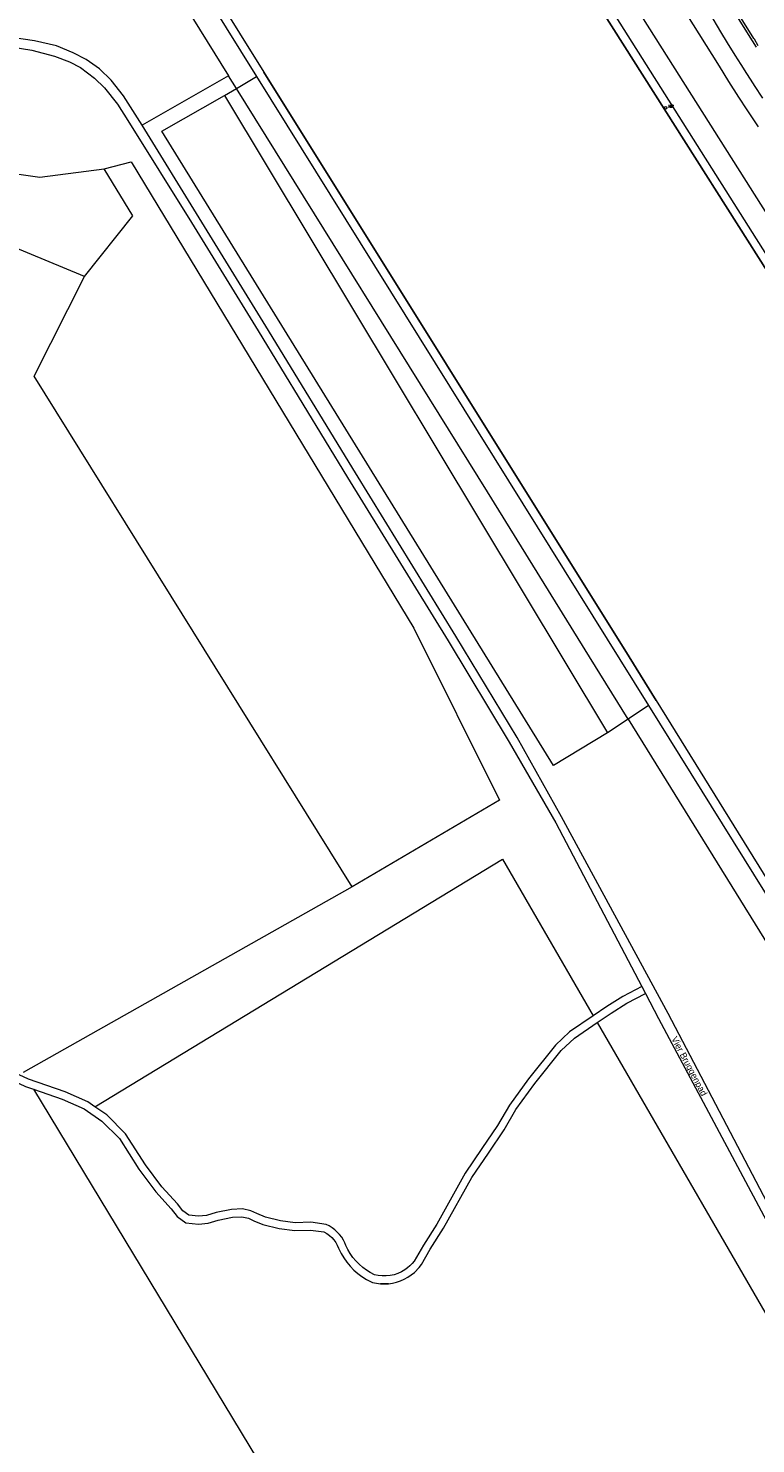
# Model space of a CAD drawing. Header units: metres. Extents: x 138165 to 154469, y 480134 to 494189.
# Tile 208 of 256: x 147602 to 147741, y 484350 to 484620. Entities that reach past the tile are written whole.
import ezdxf

# ---------------------------------------------------------------- set-up
doc = ezdxf.new("R2010")
doc.units = ezdxf.units.M
doc.header["$LTSCALE"] = 0.001
doc.header["$MEASUREMENT"] = 0
for name, color, linetype, lineweight in [('TOP-L-topo objecten punt', 7, 'Continuous', 0), ('TOP-L-topo objecten vlak', 7, 'Continuous', 0), ('TOP-L-water beschoeiing', 7, 'Continuous', 0), ('TOP-T-topo huisnummering naamgeving', 7, 'Continuous', 0)]:
    doc.layers.add(name, color=color, linetype=linetype, lineweight=lineweight)
doc.styles.add('Style-INTL_ISO', font='INTL_ISO.shx')
doc.styles.add('Style-STANDARD', font='STANDARD.shx')

# ---------------------------------------------------------------- blocks, each defined once
blk = doc.blocks.new('17')
at = {"layer": 'TOP-L-topo objecten punt', "color": 7, "linetype": 'Continuous', "lineweight": 0}
blk.add_circle((0, 0), 0.025, dxfattribs=at)
at = {"layer": 'TOP-L-topo objecten punt', "color": 7, "linetype": 'Continuous', "lineweight": 0, "style": 'Style-STANDARD'}
blk.add_text('HP', height=0.06, dxfattribs=at).set_placement((0.0483, 0))

msp = doc.modelspace()

# ---------------------------------------------------------------- linework, layer by layer
at = {"layer": 'TOP-L-topo objecten vlak', "flags": 128}
for points in [[(147915.36, 484325.36), (147860.91, 484387.69), (147830.98, 484435.42), (147803.12, 484479.25), (147670.02, 484689.15), (147521.23, 484930.59), (147478.45, 485000), (147401.57, 485124.74), (147400.58, 485125.98), (147341.6, 485220.72), (147341.51, 485220.85), (147341.42, 485221.01), (147339.74, 485223.7), (147339.66, 485223.83), (147339.57, 485223.97), (147322.87, 485250.8)], [(147521.23, 484930.59), (147670.02, 484689.15), (147803.12, 484479.25), (147830.98, 484435.42), (147860.91, 484387.69), (147915.36, 484325.36)], [(147522.7, 484931.58), (147671.45, 484690.14), (147804.28, 484479.96), (147832.17, 484436.16), (147862.04, 484388.65), (147916.6, 484326.55), (147936.64, 484334.7), (147943.7, 484333.47), (147976.76, 484286.91), (147975.71, 484280.12), (147968.19, 484274.19)], [(147555.08, 484915.08), (147740.26, 484617.83), (147740.37, 484617.65), (147741.11, 484616.43)], [(147741.54, 484616.69), (147740.8, 484617.91), (147740.68, 484618.09), (147555.5, 484915.34)], [(147549.62, 484756.85), (147550.06, 484756.89), (147550.71, 484756.88), (147551.36, 484756.79), (147551.99, 484756.65), (147552.6, 484756.43), (147553.01, 484756.25), (147553.22, 484756.11), (147553.78, 484755.74), (147554.25, 484755.4), (147554.67, 484755.09), (147555.11, 484754.74), (147555.33, 484754.57), (147555.69, 484754.27), (147556, 484754), (147556.43, 484753.61), (147556.78, 484753.28), (147557.05, 484753.02), (147557.23, 484752.84), (147645.73, 484610.8)], [(147558.52, 484753.7), (147647.18, 484611.66), (147716.87, 484500), (147722.06, 484491.68), (147792.57, 484377.88)], [(147553.01, 484751.55), (147640.42, 484610.97)], [(147623.9, 484601.49), (147622.61, 484603.59), (147620.35, 484607.11), (147618.01, 484610.1), (147615.76, 484612.3), (147613.21, 484614.06), (147610.77, 484615.34), (147607.54, 484616.66), (147603.38, 484617.59), (147597.75, 484618.47), (147584.24, 484619.81), (147570.06, 484620.68), (147553.11, 484621.72), (147527.35, 484623.36), (147506.54, 484624.62), (147500.71, 484625.14), (147496.19, 484626.1), (147492.23, 484627.52), (147488.29, 484629.58), (147484.96, 484632.51)], [(147725.21, 484626.92), (147734.05, 484612.77), (147735.87, 484609.85), (147737.76, 484606.88), (147739.33, 484604.47), (147741.51, 484601.21)], [(147742.43, 484606.69), (147740.84, 484609.09), (147740.64, 484609.4), (147739.33, 484611.41), (147738.25, 484613.1), (147737.13, 484614.88), (147735.68, 484617.23), (147734.39, 484619.37), (147732.32, 484622.9)], [(147766.08, 484548.42), (147719.64, 484621.83)], [(147581.32, 484618.2), (147583.93, 484617.88), (147597.7, 484616.66), (147602.89, 484615.83), (147607.19, 484614.7), (147610.08, 484613.62), (147612.13, 484612.5), (147614.83, 484610.49), (147616.73, 484608.63), (147619.21, 484605.52), (147621.2, 484602.43), (147633.34, 484582.92), (147646.06, 484562.24), (147663.12, 484534.24), (147682.31, 484503.06), (147693.99, 484483.7), (147702.9, 484468.3), (147719.3, 484437.06)], [(147640.42, 484610.97), (147623.9, 484601.49)], [(147641.94, 484608.53), (147640.42, 484610.97)], [(147641.94, 484608.53), (147645.73, 484610.8)], [(147645.73, 484610.8), (147693.83, 484533.61), (147720.56, 484490.68)], [(147712.73, 484485.46), (147702.42, 484479.28), (147627.65, 484600.38), (147639.66, 484607.17)], [(147639.66, 484607.17), (147641.94, 484608.53)], [(147639.66, 484607.17), (147712.73, 484485.46)], [(147716.69, 484488.11), (147709.33, 484500), (147689.83, 484531.51), (147641.94, 484608.53)], [(147773.86, 484321.96), (147773.68, 484323.57), (147773.27, 484327.55), (147772.51, 484333.12), (147772.22, 484334.48), (147771.83, 484336.91), (147770.97, 484340.43), (147769.92, 484343.34), (147767.61, 484348.43), (147760.75, 484361.66), (147754.69, 484373.57), (147744.64, 484393.12), (147724.35, 484431.91), (147703.98, 484469.44), (147695.5, 484484.6), (147683.8, 484503.97), (147664.62, 484535.15), (147647.55, 484563.15), (147634.83, 484583.83), (147623.9, 484601.49)], [(147580.23, 484586.19), (147581.61, 484594.84), (147604.39, 484591.56), (147616.68, 484593.18)], [(147612.9, 484572.64), (147622.12, 484584.2), (147616.68, 484593.18)], [(147616.68, 484593.18), (147621.84, 484594.49), (147675.8, 484505.48), (147692.14, 484472.65), (147664.01, 484456.06)], [(147612.9, 484572.64), (147580.23, 484586.19)], [(147664.01, 484456.06), (147603.31, 484553.57), (147612.9, 484572.64)], [(147720.56, 484490.68), (147716.69, 484488.11)], [(147720.56, 484490.68), (147791.21, 484377.22)], [(147716.69, 484488.11), (147712.73, 484485.46)], [(147716.69, 484488.11), (147774.9, 484394.07), (147766.06, 484388.59), (147763.34, 484376.03), (147766.71, 484354.01), (147769.32, 484349.8), (147772.81, 484343.34), (147775.49, 484336.45), (147775.93, 484326.94), (147778.14, 484319.08)], [(147614.9, 484414.1), (147692.73, 484461.34), (147710.03, 484431.45)], [(147664.01, 484456.06), (147601.21, 484420.62)], [(147581.33, 484451.16), (147581.06, 484444.86), (147581.56, 484437.98), (147581.64, 484435.43), (147582.13, 484432.29), (147583.43, 484429.56), (147587.15, 484426.2), (147592.64, 484422.56), (147596.34, 484420.41), (147601.65, 484417.95), (147603.17, 484417.42)], [(147720, 484435.74), (147722.51, 484430.96), (147743.09, 484392.3), (147752.08, 484374.53), (147757.11, 484364.68), (147757.92, 484362.9), (147766.32, 484346.76), (147768.12, 484342.59), (147769.36, 484339.03), (147768.22, 484336.56), (147566.06, 484226.73), (147558.14, 484222.42)], [(147719.3, 484437.06), (147715.69, 484435.17), (147712.66, 484433.24), (147710.03, 484431.45)], [(147710.79, 484430.15), (147713.48, 484431.99), (147716.44, 484433.87), (147720, 484435.74)], [(147719.3, 484437.06), (147720, 484435.74)], [(147710.03, 484431.45), (147705.53, 484428.37), (147702.81, 484425.86), (147697.69, 484419.45), (147694.02, 484414.41), (147691.74, 484410.51), (147688.79, 484406.1), (147685.61, 484401.38), (147680.16, 484391.66), (147677.62, 484387.66), (147675.88, 484384.62), (147675.47, 484384.14), (147675.05, 484383.71), (147674.59, 484383.31), (147674.09, 484382.96), (147673.44, 484382.58), (147672.74, 484382.26), (147672.02, 484382.03), (147671.28, 484381.86), (147670.52, 484381.78), (147669.76, 484381.78), (147669, 484381.86), (147668.26, 484382.01), (147667.47, 484382.42), (147666.73, 484382.9), (147666.02, 484383.43), (147665.35, 484384.01), (147664.73, 484384.64), (147664.17, 484385.32), (147663.66, 484386.05), (147663.2, 484386.81), (147662.81, 484387.6), (147662.6, 484388.12), (147662.35, 484388.62), (147662.01, 484389.17), (147661.62, 484389.69), (147661.18, 484390.17), (147660.71, 484390.61), (147660.19, 484391), (147659.64, 484391.35), (147659.07, 484391.64), (147656.11, 484392.03), (147653.12, 484391.95), (147650.36, 484392.31), (147647.46, 484393.04), (147645.84, 484393.71), (147644.68, 484394.23), (147643.09, 484394.59), (147640.95, 484394.5), (147638.05, 484393.87), (147636.21, 484393.33), (147634.7, 484393.17), (147632.81, 484393.37), (147631.67, 484394.23), (147630.64, 484395.58), (147627.7, 484398.78), (147624.53, 484403.01), (147620.75, 484408.94), (147617.17, 484412.53), (147614.9, 484414.1)], [(147670.97, 484380.31), (147671.74, 484380.42), (147672.5, 484380.6), (147673.25, 484380.85), (147673.96, 484381.16), (147674.65, 484381.54), (147675.3, 484381.97), (147675.91, 484382.46), (147676.78, 484383.4), (147677.24, 484383.98), (147678.9, 484386.89), (147681.44, 484390.89), (147686.88, 484400.59), (147690.03, 484405.26), (147693.01, 484409.71), (147695.28, 484413.59), (147698.89, 484418.54), (147703.91, 484424.83), (147706.47, 484427.19), (147710.79, 484430.15)], [(147710.79, 484430.15), (147750.03, 484362.35), (147750.84, 484360.96), (147762.04, 484341.61), (147677.49, 484295.35)], [(147614.9, 484414.1), (147613.58, 484415.02), (147609.2, 484416.93), (147602.22, 484419.34), (147600.42, 484420.17)], [(147603.17, 484417.42), (147645.93, 484346.72)], [(147603.17, 484417.42), (147608.66, 484415.53), (147612.84, 484413.7), (147616.2, 484411.37), (147619.58, 484408), (147623.29, 484402.16), (147626.54, 484397.83), (147629.49, 484394.61), (147630.6, 484393.16), (147632.24, 484391.92), (147634.7, 484391.66), (147636.5, 484391.85), (147638.42, 484392.41), (147641.15, 484393.01), (147642.96, 484393.08), (147644.21, 484392.8), (147645.25, 484392.34), (147646.99, 484391.61), (147650.07, 484390.84), (147653.05, 484390.45), (147656.03, 484390.53), (147658.63, 484390.18), (147659.16, 484389.88), (147659.66, 484389.53), (147660.11, 484389.12), (147660.51, 484388.67), (147660.87, 484388.17), (147661.16, 484387.64), (147661.4, 484387.09), (147661.44, 484386.99), (147661.89, 484386.09), (147662.4, 484385.23), (147662.98, 484384.41), (147663.62, 484383.64), (147664.32, 484382.92), (147665.07, 484382.26), (147665.88, 484381.66), (147666.72, 484381.13), (147667.61, 484380.66), (147667.87, 484380.56), (147668.64, 484380.4), (147669.41, 484380.3)], [(147670.97, 484380.31), (147670.19, 484380.27), (147669.41, 484380.3)], [(147669.41, 484380.3), (147670.19, 484380.27), (147670.97, 484380.31)]]:
    msp.add_lwpolyline(points, dxfattribs=at)
at = {"layer": 'TOP-L-water beschoeiing', "flags": 128}
for points in [[(147915.36, 484325.36), (147860.91, 484387.69), (147830.98, 484435.42), (147803.12, 484479.25), (147670.02, 484689.15), (147521.23, 484930.59)], [(147558.52, 484753.7), (147647.18, 484611.66)], [(147716.87, 484500), (147647.18, 484611.66)], [(147722.06, 484491.68), (147716.87, 484500)], [(147722.06, 484491.68), (147792.57, 484377.88)]]:
    msp.add_lwpolyline(points, dxfattribs=at)

# ---------------------------------------------------------------- block references
at = {"layer": 'TOP-L-topo objecten punt', "xscale": 10, "yscale": 10, "zscale": 10}
msp.add_blockref('17', (147723.86, 484604.82), dxfattribs=at)

# ---------------------------------------------------------------- texts
at = {"layer": 'TOP-T-topo huisnummering naamgeving', "style": 'Style-INTL_ISO'}
msp.add_text('Vier Bruggenpad', height=1.25, rotation=297.9, dxfattribs=at).set_placement((147724.89, 484427.08))

doc.saveas('drawing.dxf')
